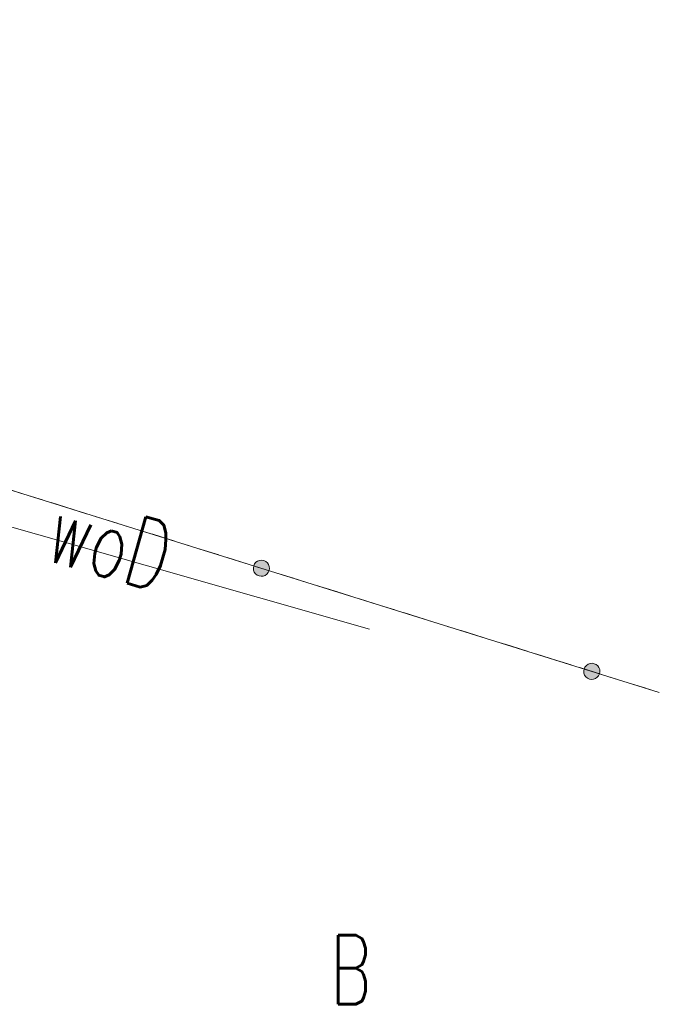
# Model space of a CAD drawing. Header units: millimetres. Extents: x -367306 to 168495, y -187323 to 82034.
# Tile 150 of 170: x 96715 to 110573, y -67984 to -46637. Entities that reach past the tile are written whole.
import ezdxf

# ---------------------------------------------------------------- set-up
doc = ezdxf.new("R2010")
doc.units = ezdxf.units.MM
doc.header["$MEASUREMENT"] = 0
doc.linetypes.add('L_0_03', pattern=[1000, 500, -500])
for name, color, linetype, lineweight in [('Nowe_0_Nr_pióra__8', 7, 'Continuous', 13), ('Nowe_EGDE_Nr_pióra__9', 7, 'Continuous', 13), ('Nowe_EGUG_Nr_pióra__9', 7, 'Continuous', 13), ('Nowe_EGUG_O_Nr_pióra__8', 7, 'Continuous', 13), ('Nowe_OTOO_Nr_pióra__7', 7, 'Continuous', 13), ('Nowe_OTOO_Nr_pióra__8', 7, 'Continuous', 13), ('Nowe_OTOO_Nr_pióra__9', 7, 'Continuous', 13), ('Nowe_SUWP_Nr_pióra__8', 7, 'Continuous', 13), ('Nowe_SUWP_Nr_pióra__9', 7, 'Continuous', 13), ('Nowe_SUWP_O_Nr_pióra__8', 7, 'Continuous', 13)]:
    doc.layers.add(name, color=color, linetype=linetype, lineweight=lineweight)
doc.styles.add('STYL_AUTOMATYCZNY_3', font='Simplex.shx')

msp = doc.modelspace()

# ---------------------------------------------------------------- hatches: boundary and pattern name
at = {"layer": 'Nowe_OTOO_Nr_pióra__7', "linetype": 'Continuous', "lineweight": 13}
for points in [[(102119.2, -58582.2), (102127, -58537.2), (102122.9, -58491.7), (102107.2, -58448.8), (102080.8, -58411.5), (102045.8, -58382.2), (102004.3, -58363), (101959.3, -58355.2), (101913.8, -58359.3), (101870.9, -58375), (101833.6, -58401.4), (101804.3, -58436.4), (101785.1, -58477.9), (101777.3, -58522.9), (101781.4, -58568.4), (101797.1, -58611.3), (101823.4, -58648.6), (101858.5, -58677.9), (101900, -58697.1), (101945, -58704.9), (101990.5, -58700.8), (102033.4, -58685.1), (102070.7, -58658.8), (102100, -58623.7)], [(102119.2, -58582.2), (102127, -58537.2), (102122.9, -58491.7), (102107.2, -58448.8), (102080.8, -58411.5), (102045.8, -58382.2), (102004.3, -58363), (101959.3, -58355.2), (101913.8, -58359.3), (101870.9, -58375), (101833.6, -58401.4), (101804.3, -58436.4), (101785.1, -58477.9), (101777.3, -58522.9), (101781.4, -58568.4), (101797.1, -58611.3), (101823.4, -58648.6), (101858.5, -58677.9), (101900, -58697.1), (101945, -58704.9), (101990.5, -58700.8), (102033.4, -58685.1), (102070.7, -58658.8), (102100, -58623.7)], [(109278.1, -60818.2), (109286, -60773.1), (109281.8, -60727.6), (109266.1, -60684.8), (109239.8, -60647.4), (109204.7, -60618.1), (109163.3, -60598.9), (109118.3, -60591.1), (109072.8, -60595.2), (109029.9, -60611), (108992.5, -60637.3), (108963.3, -60672.4), (108944.1, -60713.8), (108936.2, -60758.8), (108940.4, -60804.3), (108956.1, -60847.2), (108982.4, -60884.6), (109017.5, -60913.8), (109058.9, -60933), (109103.9, -60940.8), (109149.4, -60936.7), (109192.3, -60921), (109229.7, -60894.7), (109258.9, -60859.6)], [(109278.1, -60818.2), (109286, -60773.1), (109281.8, -60727.6), (109266.1, -60684.8), (109239.8, -60647.4), (109204.7, -60618.1), (109163.3, -60598.9), (109118.3, -60591.1), (109072.8, -60595.2), (109029.9, -60611), (108992.5, -60637.3), (108963.3, -60672.4), (108944.1, -60713.8), (108936.2, -60758.8), (108940.4, -60804.3), (108956.1, -60847.2), (108982.4, -60884.6), (109017.5, -60913.8), (109058.9, -60933), (109103.9, -60940.8), (109149.4, -60936.7), (109192.3, -60921), (109229.7, -60894.7), (109258.9, -60859.6)]]:
    msp.add_hatch(color=7, dxfattribs=at).paths.add_polyline_path(points)

# ---------------------------------------------------------------- linework, layer by layer
at = {"layer": 'Nowe_0_Nr_pióra__8', "color": 7, "linetype": 'Continuous', "lineweight": 13}
msp.add_line((110573.1, -61222.6), (110573.2, -61222.6), dxfattribs=at)
at = {"layer": 'Nowe_EGDE_Nr_pióra__9', "color": 7, "linetype": 'Continuous', "lineweight": 13, "flags": 128}
for points in [[(110573.1, -61222.6), (84031.6, -52933)], [(84031.6, -52933), (110573.1, -61222.6)]]:
    msp.add_lwpolyline(points, dxfattribs=at)
at = {"layer": 'Nowe_EGUG_Nr_pióra__9', "color": 7, "linetype": 'L_0_03', "lineweight": 13, "flags": 128}
for points in [[(110573.1, -61222.6), (84031.6, -52933)], [(84031.6, -52933), (110573.1, -61222.6)]]:
    msp.add_lwpolyline(points, dxfattribs=at)
at = {"layer": 'Nowe_OTOO_Nr_pióra__8', "color": 7, "linetype": 'Continuous', "lineweight": 13}
for p, q in [((101785.1, -58477.9), (101785.2, -58477.9)), ((101785.1, -58477.9), (101785.2, -58477.9)), ((101804.3, -58436.4), (101804.3, -58436.4)), ((101804.3, -58436.4), (101804.3, -58436.4)), ((101833.6, -58401.4), (101833.6, -58401.4)), ((101833.6, -58401.4), (101833.6, -58401.4)), ((101870.9, -58375), (101871, -58375)), ((101870.9, -58375), (101871, -58375)), ((101913.8, -58359.3), (101913.9, -58359.3)), ((101913.8, -58359.3), (101913.9, -58359.3)), ((101959.3, -58355.2), (101959.4, -58355.2)), ((101959.3, -58355.2), (101959.4, -58355.2)), ((102004.3, -58363), (102004.4, -58363)), ((102004.3, -58363), (102004.4, -58363)), ((102045.8, -58382.2), (102045.8, -58382.2)), ((102045.8, -58382.2), (102045.8, -58382.2)), ((102080.8, -58411.5), (102080.9, -58411.5)), ((102080.8, -58411.5), (102080.9, -58411.5)), ((102107.2, -58448.8), (102107.2, -58448.8)), ((102107.2, -58448.8), (102107.2, -58448.8)), ((101777.3, -58522.9), (101777.3, -58522.9)), ((101777.3, -58522.9), (101777.3, -58522.9)), ((101781.4, -58568.4), (101781.4, -58568.4)), ((101781.4, -58568.4), (101781.4, -58568.4)), ((101797.1, -58611.3), (101797.2, -58611.3)), ((101797.1, -58611.3), (101797.2, -58611.3)), ((101823.4, -58648.6), (101823.5, -58648.6)), ((101823.4, -58648.6), (101823.5, -58648.6)), ((101858.5, -58677.9), (101858.6, -58677.9)), ((101858.5, -58677.9), (101858.6, -58677.9)), ((101900, -58697.1), (101900, -58697.1)), ((101900, -58697.1), (101900, -58697.1)), ((101990.5, -58700.8), (101990.5, -58700.8)), ((101990.5, -58700.8), (101990.5, -58700.8)), ((102033.4, -58685.1), (102033.4, -58685.1)), ((102033.4, -58685.1), (102033.4, -58685.1)), ((102070.7, -58658.8), (102070.8, -58658.8)), ((102070.7, -58658.8), (102070.8, -58658.8)), ((102100, -58623.7), (102100, -58623.7)), ((102100, -58623.7), (102100, -58623.7)), ((102119.2, -58582.2), (102119.2, -58582.2)), ((102119.2, -58582.2), (102119.2, -58582.2)), ((102122.9, -58491.7), (102122.9, -58491.7)), ((102122.9, -58491.7), (102122.9, -58491.7)), ((102127, -58537.2), (102127, -58537.2)), ((102127, -58537.2), (102127, -58537.2)), ((101945, -58704.9), (101945, -58704.9)), ((101945, -58704.9), (101945, -58704.9)), ((109029.9, -60611), (109029.9, -60611)), ((109029.9, -60611), (109029.9, -60611)), ((109072.8, -60595.2), (109072.8, -60595.2)), ((109072.8, -60595.2), (109072.8, -60595.2)), ((109118.3, -60591.1), (109118.3, -60591.1)), ((109118.3, -60591.1), (109118.3, -60591.1)), ((109163.3, -60598.9), (109163.3, -60598.9)), ((109163.3, -60598.9), (109163.3, -60598.9)), ((109204.7, -60618.1), (109204.8, -60618.1)), ((109204.7, -60618.1), (109204.8, -60618.1)), ((108936.2, -60758.8), (108936.3, -60758.8)), ((108936.2, -60758.8), (108936.3, -60758.8)), ((108940.4, -60804.3), (108940.4, -60804.3)), ((108940.4, -60804.3), (108940.4, -60804.3)), ((108944.1, -60713.8), (108944.1, -60713.8)), ((108944.1, -60713.8), (108944.1, -60713.8)), ((108963.3, -60672.4), (108963.3, -60672.4)), ((108963.3, -60672.4), (108963.3, -60672.4)), ((108992.5, -60637.3), (108992.6, -60637.3)), ((108992.5, -60637.3), (108992.6, -60637.3)), ((109239.8, -60647.4), (109239.9, -60647.4)), ((109239.8, -60647.4), (109239.9, -60647.4)), ((109266.1, -60684.8), (109266.2, -60684.8)), ((109266.1, -60684.8), (109266.2, -60684.8)), ((109278.1, -60818.2), (109278.2, -60818.2)), ((109278.1, -60818.2), (109278.2, -60818.2)), ((109281.8, -60727.6), (109281.9, -60727.6)), ((109281.8, -60727.6), (109281.9, -60727.6)), ((109286, -60773.1), (109286, -60773.1)), ((109286, -60773.1), (109286, -60773.1)), ((108956.1, -60847.2), (108956.1, -60847.2)), ((108956.1, -60847.2), (108956.1, -60847.2)), ((108982.4, -60884.6), (108982.4, -60884.6)), ((108982.4, -60884.6), (108982.4, -60884.6)), ((109017.5, -60913.8), (109017.5, -60913.8)), ((109017.5, -60913.8), (109017.5, -60913.8)), ((109058.9, -60933), (109059, -60933)), ((109058.9, -60933), (109059, -60933)), ((109103.9, -60940.8), (109104, -60940.8)), ((109103.9, -60940.8), (109104, -60940.8)), ((109149.4, -60936.7), (109149.5, -60936.7)), ((109149.4, -60936.7), (109149.5, -60936.7)), ((109192.3, -60921), (109192.4, -60921)), ((109192.3, -60921), (109192.4, -60921)), ((109229.7, -60894.7), (109229.7, -60894.7)), ((109229.7, -60894.7), (109229.7, -60894.7)), ((109258.9, -60859.6), (109259, -60859.6)), ((109258.9, -60859.6), (109259, -60859.6))]:
    msp.add_line(p, q, dxfattribs=at)
at = {"layer": 'Nowe_OTOO_Nr_pióra__9', "color": 7, "linetype": 'Continuous', "lineweight": 13, "flags": 128}
msp.add_lwpolyline([(110573.1, -61222.6), (84031.6, -52933), (87479.4, -36179.7)], dxfattribs=at)
for points in [[(102119.2, -58582.2), (102127, -58537.2), (102122.9, -58491.7), (102107.2, -58448.8), (102080.8, -58411.5), (102045.8, -58382.2), (102004.3, -58363), (101959.3, -58355.2), (101913.8, -58359.3), (101870.9, -58375), (101833.6, -58401.4), (101804.3, -58436.4), (101785.1, -58477.9), (101777.3, -58522.9), (101781.4, -58568.4), (101797.1, -58611.3), (101823.4, -58648.6), (101858.5, -58677.9), (101900, -58697.1), (101945, -58704.9), (101990.5, -58700.8), (102033.4, -58685.1), (102070.7, -58658.8), (102100, -58623.7)], [(102119.2, -58582.2), (102127, -58537.2), (102122.9, -58491.7), (102107.2, -58448.8), (102080.8, -58411.5), (102045.8, -58382.2), (102004.3, -58363), (101959.3, -58355.2), (101913.8, -58359.3), (101870.9, -58375), (101833.6, -58401.4), (101804.3, -58436.4), (101785.1, -58477.9), (101777.3, -58522.9), (101781.4, -58568.4), (101797.1, -58611.3), (101823.4, -58648.6), (101858.5, -58677.9), (101900, -58697.1), (101945, -58704.9), (101990.5, -58700.8), (102033.4, -58685.1), (102070.7, -58658.8), (102100, -58623.7)], [(109278.1, -60818.2), (109286, -60773.1), (109281.8, -60727.6), (109266.1, -60684.8), (109239.8, -60647.4), (109204.7, -60618.1), (109163.3, -60598.9), (109118.3, -60591.1), (109072.8, -60595.2), (109029.9, -60611), (108992.5, -60637.3), (108963.3, -60672.4), (108944.1, -60713.8), (108936.2, -60758.8), (108940.4, -60804.3), (108956.1, -60847.2), (108982.4, -60884.6), (109017.5, -60913.8), (109058.9, -60933), (109103.9, -60940.8), (109149.4, -60936.7), (109192.3, -60921), (109229.7, -60894.7), (109258.9, -60859.6)], [(109278.1, -60818.2), (109286, -60773.1), (109281.8, -60727.6), (109266.1, -60684.8), (109239.8, -60647.4), (109204.7, -60618.1), (109163.3, -60598.9), (109118.3, -60591.1), (109072.8, -60595.2), (109029.9, -60611), (108992.5, -60637.3), (108963.3, -60672.4), (108944.1, -60713.8), (108936.2, -60758.8), (108940.4, -60804.3), (108956.1, -60847.2), (108982.4, -60884.6), (109017.5, -60913.8), (109058.9, -60933), (109103.9, -60940.8), (109149.4, -60936.7), (109192.3, -60921), (109229.7, -60894.7), (109258.9, -60859.6)]]:
    msp.add_lwpolyline(points, close=True, dxfattribs=at)
at = {"layer": 'Nowe_SUWP_Nr_pióra__8', "color": 7, "linetype": 'Continuous', "lineweight": 13}
msp.add_line((104294.1, -59850.4), (104294.2, -59850.4), dxfattribs=at)
at = {"layer": 'Nowe_SUWP_Nr_pióra__9', "color": 7, "linetype": 'Continuous', "lineweight": 13, "flags": 128}
msp.add_lwpolyline([(104294.1, -59850.4), (92258.6, -56420.3), (81621.8, -53482.3)], dxfattribs=at)

# ---------------------------------------------------------------- texts
at = {"layer": 'Nowe_EGUG_O_Nr_pióra__8', "color": 7, "linetype": 'Continuous', "lineweight": 13, "insert": (103446.4, -67983.9), "char_height": 1500, "attachment_point": 7, "style": 'STYL_AUTOMATYCZNY_3'}
msp.add_mtext('\\A1;{\\W0.660000x;\\pql;\\FSimplex.shx;B}', dxfattribs=at)
at = {"layer": 'Nowe_SUWP_O_Nr_pióra__8', "color": 7, "linetype": 'Continuous', "lineweight": 13, "insert": (97204.1, -58332.5), "char_height": 1500, "attachment_point": 7, "rotation": 344.1, "style": 'STYL_AUTOMATYCZNY_3'}
msp.add_mtext('\\A1;{\\W0.660000x;\\pql;\\FSimplex.shx;woD}', dxfattribs=at)

doc.saveas('drawing.dxf')
